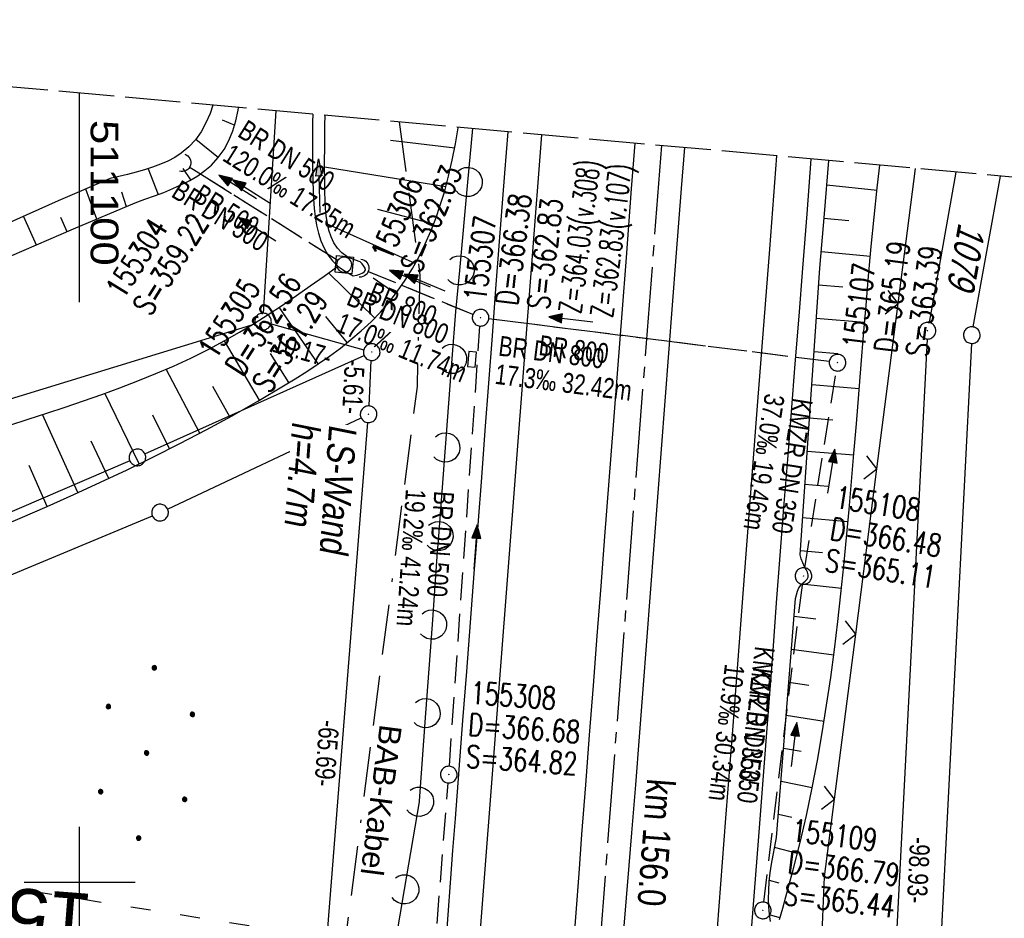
# Model space of a CAD drawing. Extents: x 510944 to 511312, y 468631 to 469578.
# Tile 29 of 30: x 511095 to 511183, y 469497 to 469578. Entities that reach past the tile are written whole.
import ezdxf
from ezdxf.enums import TextEntityAlignment as Align

# ---------------------------------------------------------------- set-up
doc = ezdxf.new("R2010")
doc.units = 0
doc.header["$LTSCALE"] = 10
doc.header["$MEASUREMENT"] = 0
for name, pattern in [('ACAD_ISO03W100', [30, 12, -18]), ('ACAD_ISO16W100', [73, 15, -6.5, 15, -6.5, 15, -7, 1, -7]), ('ACHSE', [5.5, 4, -0.5, 0.5, -0.5]), ('AUSGEZOGEN', [0]), ('LT00', [0]), ('LT12', [0.4, 0.3, -0.1]), ('LT14', [0.6, 0.5, -0.1]), ('LT17', [0.15, 0.1, -0.05]), ('STRICHLINIE2', [0.375, 0.25, -0.125])]:
    doc.linetypes.add(name, pattern=pattern)
doc.layers.get('0').update_dxf_attribs({"linetype": 'LT00'})
for name, color, linetype in [('--EK_FBR', 1, 'LT00'), ('--EK_Halt-Pfeil', 4, 'LT00'), ('--EK_Haltung', 7, 'STRICHLINIE2'), ('--EK_Haltung-Text', 140, 'LT00'), ('--EK_Schacht-Text', 5, 'LT00'), ('--EK_ST-93-1', 30, 'LT17'), ('--EL_DFK_AB_L', 21, 'LT00'), ('--EL_DFK_AB_P', 7, 'LT00'), ('--EL_Halt-Pfeil', 4, 'LT00'), ('--EL_Haltung', 182, 'STRICHLINIE2'), ('--EL_Haltung-Text', 182, 'LT00'), ('-AX-093', 35, 'ACHSE'), ('-ST-93-5', 250, 'LT00'), ('ABSTAND', 8, 'LT00'), ('BAB-KABEL', 220, 'ACAD_ISO16W100'), ('BAB-KABEL_TEXT', 221, 'Continuous'), ('DFK_AB_L', 21, 'LT00'), ('DFK_AB_P', 7, 'LT00'), ('DFK_FLUR_NR', 250, 'LT00'), ('DFK_GZPKT', 250, 'LT00'), ('DFK_KATASTER', 250, 'LT00'), ('DFK_NUTZUNG', 250, 'LT00'), ('DL', 182, 'LT12'), ('DL_PFEIL', 201, 'LT00'), ('DL_TEXT', 182, 'LT00'), ('LS-WAND_TEXT', 11, 'Continuous'), ('PFEIL', 140, 'AUSGEZOGEN'), ('V098_AFBR_BAB', 250, 'LT00'), ('V098_BOESCH', 250, 'LT00'), ('V098_BOSCHUNG', 250, 'LT00'), ('V098_GRABEN', 250, 'LT00'), ('V098_KA_MULD', 182, 'LT00'), ('V098_KA_PRUF', 182, 'LT00'), ('V098_LAERM', 11, 'LT00'), ('V098_LD_MARK', 250, 'LT00'), ('V098_RASTER', 250, 'LT00'), ('V098_SINKK', 182, 'LT00'), ('V098_UK_DURCH', 182, 'LT00'), ('V098_ZAUN', 40, 'LT00'), ('WASSERLTG', 130, 'ACAD_ISO03W100')]:
    doc.layers.add(name, color=color, linetype=linetype)
doc.layers.add('-BLATT_098-RAND', color=7, linetype='LT14', plot=False)
doc.styles.add('Arial Fett', font='txt', dxfattribs={"width": 0.8})
doc.styles.add('Beschrift', font='ARIAL.TTF')
doc.styles.add('Haltungsbeschriftung', font='ARIAL.TTF', dxfattribs={"width": 0.75})
doc.styles.add('schachtbeschriftung', font='romans.shx', dxfattribs={"width": 0.75, "height": 2})
doc.styles.get("Standard").update_dxf_attribs({"font": 'ARIAL.TTF'})

# ---------------------------------------------------------------- blocks, each defined once
blk = doc.blocks.new('SYMB7010')
at = {"color": 0, "linetype": 'ByBlock'}
for points in [[(-0.031408, 0.499213), (-0.093728, 0.49134), (-0.15457, 0.475719), (-0.212975, 0.452595), (-0.268021, 0.422333), (-0.31884, 0.385411), (-0.36463, 0.342411), (-0.40467, 0.29401), (-0.438329, 0.240973), (-0.465074, 0.184136), (-0.484486, 0.124395), (-0.496256, 0.062692), (-0.5002, 0)], [(-0.5002, 0), (-0.496256, -0.062692), (-0.484486, -0.124395), (-0.465075, -0.184136), (-0.438329, -0.240973), (-0.404671, -0.29401), (-0.36463, -0.342411), (-0.31884, -0.385411), (-0.268021, -0.422333), (-0.212975, -0.452595), (-0.154571, -0.475719), (-0.093728, -0.49134), (-0.031408, -0.499213), (0.031408, -0.499213)], [(0.5002, 0), (0.496256, 0.062692), (0.484485, 0.124395), (0.465074, 0.184136), (0.438329, 0.240973), (0.40467, 0.29401), (0.36463, 0.342411), (0.31884, 0.385411), (0.268021, 0.422333), (0.212975, 0.452595), (0.15457, 0.475719), (0.093728, 0.49134), (0.031408, 0.499213), (-0.031408, 0.499213)], [(0.031408, -0.499213), (0.093728, -0.491341), (0.15457, -0.475719), (0.212975, -0.452595), (0.268021, -0.422333), (0.31884, -0.385411), (0.36463, -0.342411), (0.404671, -0.294011), (0.438329, -0.240974), (0.465075, -0.184136), (0.484486, -0.124395), (0.496256, -0.062692), (0.500201, 0)]]:
    blk.add_lwpolyline(points, dxfattribs=at)
blk = doc.blocks.new('SYMB0003')
at = {"color": 0, "linetype": 'ByBlock'}
for p, q in [((-0.015712, 0), (0.010166, 0.012015)), ((0, -0.021257), (-0.015712, 0)), ((0.010166, 0.012015), (0, -0.021257))]:
    blk.add_line(p, q, dxfattribs=at)
for points in [[(-0.031395, 0.499013), (-0.093691, 0.491144), (-0.154509, 0.475528), (-0.21289, 0.452414), (-0.267913, 0.422164), (-0.318712, 0.385257), (-0.364484, 0.342274), (-0.404509, 0.293893), (-0.438154, 0.240877), (-0.464888, 0.184062), (-0.484292, 0.124345), (-0.496058, 0.062667), (-0.5, 0)], [(-0.5, 0), (-0.496058, -0.062667), (-0.484292, -0.124345), (-0.464888, -0.184062), (-0.438154, -0.240877), (-0.404509, -0.293893), (-0.364485, -0.342274), (-0.318712, -0.385257), (-0.267914, -0.422164), (-0.21289, -0.452414), (-0.154509, -0.475529), (-0.093691, -0.491144), (-0.031395, -0.499014), (0.031395, -0.499014)], [(0.5, 0), (0.496057, 0.062667), (0.484292, 0.124345), (0.464888, 0.184062), (0.438153, 0.240877), (0.404509, 0.293893), (0.364484, 0.342274), (0.318712, 0.385257), (0.267913, 0.422164), (0.21289, 0.452414), (0.154509, 0.475528), (0.093691, 0.491144), (0.031395, 0.499013), (-0.031395, 0.499013)], [(0.031395, -0.499014), (0.093691, -0.491144), (0.154509, -0.475529), (0.21289, -0.452414), (0.267914, -0.422164), (0.318712, -0.385257), (0.364485, -0.342274), (0.404509, -0.293893), (0.438154, -0.240877), (0.464889, -0.184062), (0.484292, -0.124345), (0.496058, -0.062667), (0.5, 0)]]:
    blk.add_lwpolyline(points, dxfattribs=at)
blk = doc.blocks.new('Pfreil3')
at = {"layer": 'PFEIL'}
blk.add_hatch(color=256, dxfattribs=at).paths.add_polyline_path([(-1.549, 0.273), (-1.549, -0.273), (0, 0)])
for p, q in [((-1.549, 0), (-4.831, 0)), ((-1.549, -0.273), (-1.549, 0.273)), ((-1.549, 0.273), (0, 0)), ((0, 0), (-1.549, -0.273))]:
    blk.add_line(p, q, dxfattribs=at)
blk = doc.blocks.new('SYMB7122')
at = {"color": 0, "linetype": 'ByBlock'}
for points in [[(-0.109975, -0.002365), (-0.106745, 0.026562), (-0.096041, 0.053629), (-0.078613, 0.076941), (-0.055681, 0.094866), (-0.028851, 0.106149), (0, 0.11)], [(0, 0.11), (0.028851, 0.106149), (0.055681, 0.094866), (0.078613, 0.076941), (0.096041, 0.053629), (0.106745, 0.026562), (0.109975, -0.002365)], [(-0.075234, -0.080249), (-0.093647, -0.057708), (-0.105504, -0.031126), (-0.109975, -0.002365)], [(0.109975, -0.002365), (0.105504, -0.031126), (0.093647, -0.057708), (0.075234, -0.080249)]]:
    blk.add_lwpolyline(points, dxfattribs=at)
blk = doc.blocks.new('SYMB0024')
at = {"color": 0, "linetype": 'ByBlock'}
for p, q in [((-0.5, 0.5), (0, 0)), ((0, 0), (0.5, 0.5))]:
    blk.add_line(p, q, dxfattribs=at)
blk = doc.blocks.new('SYMB1210')
at = {"color": 0, "linetype": 'ByBlock'}
blk.add_line((0.018815, -0.179014), (0.055623, -0.17119), dxfattribs=at)
for points in [[(-0.2, -0.2), (-0.2, 0.2), (0.2, 0.2), (0.2, -0.2), (-0.2, -0.2)], [(0.018815, 0.179014), (-0.018815, 0.179014), (-0.055623, 0.17119), (-0.09, 0.155885), (-0.120444, 0.133766), (-0.145623, 0.105801), (-0.164438, 0.073213), (-0.176067, 0.037424), (-0.18, 0)], [(-0.18, 0), (-0.176067, -0.037424), (-0.164438, -0.073213), (-0.145623, -0.105801), (-0.120444, -0.133766), (-0.09, -0.155885), (-0.055623, -0.17119), (-0.018815, -0.179014), (0.018815, -0.179014)], [(0.18, 0), (0.176067, 0.037424), (0.164438, 0.073213), (0.145623, 0.105801), (0.120444, 0.133766), (0.09, 0.155885), (0.055623, 0.17119), (0.018815, 0.179014)], [(0.055623, -0.17119), (0.09, -0.155885), (0.120444, -0.133766), (0.145623, -0.105801), (0.164438, -0.073213), (0.176067, -0.037424), (0.18, 0)]]:
    blk.add_lwpolyline(points, dxfattribs=at)
blk = doc.blocks.new('SYMB0652')
at = {"color": 0, "linetype": 'ByBlock'}
blk.add_lwpolyline([(-0.15, -0.075), (0.15, -0.075), (0.15, 0.075), (-0.15, 0.075), (-0.15, -0.075)], dxfattribs=at)
blk = doc.blocks.new('SYMB1107')
at = {"color": 0, "linetype": 'ByBlock'}
for points in [[(-0.2, 0), (-0.196157, 0.039018), (-0.184776, 0.076537), (-0.166294, 0.111114), (-0.141421, 0.141421), (-0.111114, 0.166294), (-0.076537, 0.184776), (-0.039018, 0.196157), (0, 0.2)], [(0, 0.2), (0.039018, 0.196157), (0.076537, 0.184776), (0.111114, 0.166294), (0.141421, 0.141421), (0.166294, 0.111114), (0.184776, 0.076537), (0.196157, 0.039018), (0.2, 0)]]:
    blk.add_lwpolyline(points, dxfattribs=at)
blk = doc.blocks.new('SYMB0070')
at = {"color": 0, "linetype": 'ByBlock'}
for p, q in [((-0.5, 0), (0.2, 0)), ((0.5, 0), (0.2, 0.1)), ((0.2, 0.1), (0.2, 0)), ((0.468, 0), (0.21, 0.086)), ((0.21, 0.086), (0.21, -0.086)), ((0.21, -0.086), (0.468, 0)), ((0.22, -0.072), (0.437, 0)), ((0.23, -0.058), (0.405, 0)), ((0.24, -0.045), (0.374, 0)), ((0.342, 0), (0.25, 0.031)), ((0.25, 0.031), (0.25, -0.031)), ((0.25, -0.031), (0.342, 0)), ((0.26, -0.017), (0.31, 0)), ((0.27, -0.003), (0.279, 0))]:
    blk.add_line(p, q, dxfattribs=at)
for points in [[(0.2, 0), (0.2, -0.1), (0.5, 0)], [(0.437, 0), (0.22, 0.072), (0.22, -0.072)], [(0.405, 0), (0.23, 0.058), (0.23, -0.058)], [(0.374, 0), (0.24, 0.045), (0.24, -0.045)], [(0.31, 0), (0.26, 0.017), (0.26, -0.017)], [(0.279, 0), (0.27, 0.003), (0.27, -0.003)]]:
    blk.add_lwpolyline(points, dxfattribs=at)
blk = doc.blocks.new('Ackerland7')
at = {"layer": 'DFK_NUTZUNG', "color": 0, "linetype": 'ByBlock'}
for p, q in [((-4, 3.928), (-4, 3.67)), ((-3.95, 3.628), (-3.95, 3.97)), ((-3.9, 3.99), (-3.9, 3.607)), ((-3.85, 3.601), (-3.85, 3.997)), ((-3.8, 3.99), (-3.8, 3.607)), ((-3.75, 3.628), (-3.75, 3.97)), ((-3.7, 3.928), (-3.7, 3.67)), ((-3.65, 3.798), (-3.65, 3.8)), ((3.7, 3.929), (3.7, 3.671)), ((3.75, 3.629), (3.75, 3.971)), ((3.8, 3.992), (3.8, 3.608)), ((3.85, 3.602), (3.85, 3.998)), ((3.9, 3.992), (3.9, 3.608)), ((3.95, 3.629), (3.95, 3.971)), ((4, 3.929), (4, 3.671)), ((4.05, 3.799), (4.05, 3.801)), ((-7.85, 0.129), (-7.85, -0.129)), ((-7.8, -0.171), (-7.8, 0.171)), ((-7.75, 0.192), (-7.75, -0.192)), ((-7.7, -0.198), (-7.7, 0.198)), ((-7.65, 0.192), (-7.65, -0.192)), ((-7.6, -0.171), (-7.6, 0.171)), ((-7.55, 0.129), (-7.55, -0.129)), ((-7.5, -0.001), (-7.5, 0.001)), ((-0.15, 0.129), (-0.15, -0.129)), ((-0.1, -0.171), (-0.1, 0.171)), ((-0.05, 0.192), (-0.05, -0.192)), ((0, -0.198), (0, 0.198)), ((0.05, 0.192), (0.05, -0.192)), ((0.1, -0.171), (0.1, 0.171)), ((0.15, 0.129), (0.15, -0.129)), ((0.2, -0.001), (0.2, 0.001)), ((7.55, 0.129), (7.55, -0.129)), ((7.6, -0.171), (7.6, 0.171)), ((7.65, 0.192), (7.65, -0.192)), ((7.7, -0.198), (7.7, 0.198)), ((7.75, 0.192), (7.75, -0.192)), ((7.8, -0.171), (7.8, 0.171)), ((7.85, 0.129), (7.85, -0.129)), ((7.9, -0.001), (7.9, 0.001)), ((-4, -3.671), (-4, -3.929)), ((-3.95, -3.971), (-3.95, -3.629)), ((-3.9, -3.608), (-3.9, -3.992)), ((-3.85, -3.998), (-3.85, -3.602)), ((-3.8, -3.608), (-3.8, -3.992)), ((-3.75, -3.971), (-3.75, -3.629)), ((-3.7, -3.671), (-3.7, -3.929)), ((-3.65, -3.801), (-3.65, -3.799)), ((3.7, -3.671), (3.7, -3.929)), ((3.75, -3.971), (3.75, -3.629)), ((3.8, -3.608), (3.8, -3.992)), ((3.85, -3.998), (3.85, -3.602)), ((3.9, -3.608), (3.9, -3.992)), ((3.95, -3.971), (3.95, -3.629)), ((4, -3.671), (4, -3.929)), ((4.05, -3.801), (4.05, -3.799))]:
    blk.add_line(p, q, dxfattribs=at)
for points in [[(-3.65, 3.799), (-3.67, 3.886), (-3.725, 3.955), (-3.805, 3.994), (-3.894, 3.994), (-3.975, 3.955), (-4.03, 3.886), (-4.05, 3.799), (-4.03, 3.712), (-3.975, 3.642), (-3.894, 3.604), (-3.805, 3.604), (-3.725, 3.642), (-3.67, 3.712), (-3.65, 3.799)], [(4.05, 3.8), (4.03, 3.887), (3.975, 3.956), (3.894, 3.995), (3.805, 3.995), (3.725, 3.956), (3.67, 3.887), (3.65, 3.8), (3.67, 3.713), (3.725, 3.644), (3.805, 3.605), (3.894, 3.605), (3.975, 3.644), (4.03, 3.713), (4.05, 3.8)], [(-7.5, 0), (-7.52, 0.087), (-7.575, 0.156), (-7.655, 0.195), (-7.744, 0.195), (-7.825, 0.156), (-7.88, 0.087), (-7.9, 0)], [(0.2, 0), (0.18, 0.087), (0.125, 0.156), (0.045, 0.195), (-0.044, 0.195), (-0.125, 0.156), (-0.18, 0.087), (-0.2, 0)], [(-0.2, 0), (-0.18, -0.087), (-0.125, -0.156), (-0.044, -0.195), (0.045, -0.195), (0.125, -0.156), (0.18, -0.087), (0.2, 0)], [(7.9, 0), (7.88, 0.087), (7.825, 0.156), (7.744, 0.195), (7.655, 0.195), (7.575, 0.156), (7.52, 0.087), (7.5, 0)], [(7.5, 0), (7.52, -0.087), (7.575, -0.156), (7.655, -0.195), (7.744, -0.195), (7.825, -0.156), (7.88, -0.087), (7.9, 0)], [(-7.9, 0), (-7.88, -0.087), (-7.825, -0.156), (-7.744, -0.195), (-7.655, -0.195), (-7.575, -0.156), (-7.52, -0.087), (-7.5, 0)], [(-3.65, -3.8), (-3.67, -3.713), (-3.725, -3.644), (-3.805, -3.605), (-3.894, -3.605), (-3.975, -3.644), (-4.03, -3.713), (-4.05, -3.8), (-4.03, -3.887), (-3.975, -3.956), (-3.894, -3.995), (-3.805, -3.995), (-3.725, -3.956), (-3.67, -3.887), (-3.65, -3.8)], [(4.05, -3.8), (4.03, -3.713), (3.975, -3.644), (3.894, -3.605), (3.805, -3.605), (3.725, -3.644), (3.67, -3.713), (3.65, -3.8), (3.67, -3.887), (3.725, -3.956), (3.805, -3.995), (3.894, -3.995), (3.975, -3.956), (4.03, -3.887), (4.05, -3.8)]]:
    blk.add_lwpolyline(points, dxfattribs=at)

msp = doc.modelspace()

# ---------------------------------------------------------------- linework, layer by layer
at = {"layer": '--EK_FBR'}
for points in [[(511138.576, 469567.604), (511138.287, 469563.877), (511137.812, 469557.701), (511137.489, 469553.452), (511137.167, 469549.203), (511136.847, 469544.954), (511136.525, 469540.705), (511136.203, 469536.457), (511135.877, 469532.208), (511135.535, 469527.797), (511135.191, 469523.386), (511134.847, 469518.975), (511134.503, 469514.564), (511134.162, 469510.153), (511133.826, 469505.741), (511133.608, 469502.849), (511133.392, 469499.957), (511133.175, 469497.065), (511132.956, 469494.173)], [(511144.467, 469493.71), (511144.734, 469497.244), (511145, 469500.778), (511145.267, 469504.312), (511145.608, 469508.782), (511145.951, 469513.252), (511146.297, 469517.721), (511146.645, 469522.191), (511146.992, 469526.66), (511147.338, 469531.13), (511147.725, 469536.156), (511148.11, 469541.181), (511148.494, 469546.207), (511148.878, 469551.233), (511149.263, 469556.259), (511149.74, 469562.467), (511150.056, 469566.571)], [(511149.047, 469495.678), (511149.284, 469498.6), (511149.523, 469501.521), (511149.761, 469504.442), (511150.107, 469508.763), (511150.447, 469513.085), (511150.781, 469517.407), (511151.111, 469521.729), (511151.439, 469526.051), (511151.767, 469530.374), (511152.425, 469539.02), (511153.086, 469547.666), (511153.753, 469556.312), (511154.232, 469562.48), (511154.519, 469566.17)], [(511160.462, 469494.541), (511160.823, 469499.141), (511161.18, 469503.742), (511161.508, 469508.025), (511161.832, 469512.309), (511162.155, 469516.593), (511162.478, 469520.876), (511162.802, 469525.16), (511163.13, 469529.443), (511163.464, 469533.754), (511163.803, 469538.064), (511164.143, 469542.374), (511164.485, 469546.684), (511164.826, 469550.994), (511165.165, 469555.304), (511165.548, 469560.216), (511165.928, 469565.127), (511165.93, 469565.143)]]:
    msp.add_lwpolyline(points, dxfattribs=at)
at = {"layer": '--EK_Haltung'}
for p, q in [((511123.206, 469556.027), (511109.871, 469564.414)), ((511135.435, 469551.13), (511125.968, 469555.026)), ((511167.549, 469546.893), (511136.873, 469550.751)), ((511133.317, 469510.448), (511136.077, 469550.097)), ((511165.341, 469528.327), (511168.175, 469546.058)), ((511161.648, 469498.211), (511165.132, 469526.841)), ((511130.157, 469470.113), (511133.206, 469508.952))]:
    msp.add_line(p, q, dxfattribs=at)
at = {"layer": '--EL_DFK_AB_L'}
for p, q in [((511116.577, 469551.259), (511117.711, 469569.481)), ((511178.963, 469563.971), (511176.533, 469550.418)), ((511117.252, 469550.306), (511125.598, 469547.954)), ((511176.362, 469548.931), (511171.379, 469451.629)), ((511126.078, 469542.899), (511126.283, 469547.001))]:
    msp.add_line(p, q, dxfattribs=at)
at = {"layer": '--EL_Haltung'}
for p, q in [((511123.206, 469556.027), (511109.871, 469564.414)), ((511135.435, 469551.13), (511125.968, 469555.026)), ((511167.549, 469546.893), (511136.873, 469550.751)), ((511133.317, 469510.448), (511136.077, 469550.097)), ((511165.341, 469528.327), (511168.175, 469546.058)), ((511161.648, 469498.211), (511165.132, 469526.841)), ((511130.157, 469470.113), (511133.206, 469508.952))]:
    msp.add_line(p, q, dxfattribs=at)
at = {"layer": '-AX-093', "ltscale": 0.2}
msp.add_lwpolyline([(511152.427, 469566.358), (511081.204, 468644.03)], dxfattribs=at)
at = {"layer": '-BLATT_098-RAND'}
msp.add_lwpolyline([(511026.411, 469577.693), (510943.542, 468656.412), (511229.388, 468630.701), (511312.257, 469551.981), (511026.411, 469577.693)], dxfattribs=at)
at = {"layer": 'BAB-KABEL', "ltscale": 0.03, "flags": 128}
msp.add_lwpolyline([(511128.805, 469568.483), (511130.663, 469554.69), (511130.405, 469544.669), (511121.691, 469477.401), (511110.851, 469395.154), (511107.133, 469378.454), (511101.429, 469355.767), (511093.59, 469323.387), (511088.17, 469303.114), (511089.883, 469286.843), (511089.456, 469281.573), (511089.456, 469270.748), (511088.745, 469258.576), (511085.467, 469220.784), (511085.181, 469212.492), (511083.798, 469145.67), (511082.552, 469091.518), (511081.17, 469074.95), (511078.823, 469044.739), (511075.787, 469013.68), (511074.407, 469001.655), (511074.957, 468973.654), (511074.819, 468945.92), (511077.846, 468903.811), (511078.123, 468901.47), (511076.465, 468873.201), (511075.358, 468849.739), (511073.566, 468830.276), (511071.911, 468812.064), (511069.566, 468791.374), (511064.589, 468748.444), (511063.486, 468733.845), (511060.186, 468701.525), (511057.082, 468664.658), (511056.426, 468650.815), (511056.148, 468646.284)], dxfattribs=at)
at = {"layer": 'DFK_AB_L'}
for p, q in [((511116.577, 469551.259), (511117.711, 469569.481)), ((511178.963, 469563.971), (511176.533, 469550.418)), ((511117.252, 469550.306), (511125.598, 469547.954)), ((511176.362, 469548.931), (511171.379, 469451.629)), ((511126.078, 469542.899), (511126.283, 469547.001)), ((511120.919, 469477.408), (511125.981, 469541.402))]:
    msp.add_line(p, q, dxfattribs=at)
at = {"layer": 'DFK_KATASTER'}
for p, q in [((511180.522, 469550.018), (511182.961, 469563.611)), ((511027.067, 469523.169), (511115.813, 469550.291)), ((511180.352, 469548.531), (511175.488, 469453.819)), ((511105.894, 469538.577), (511125.636, 469547.443)), ((511107.929, 469533.62), (511125.362, 469541.83)), ((511104.521, 469537.973), (511048.089, 469513.627)), ((511054.022, 469511.049), (511106.558, 469533.011))]:
    msp.add_line(p, q, dxfattribs=at)
at = {"layer": 'DL'}
for p, q in [((511123.206, 469556.027), (511109.871, 469564.414)), ((511135.435, 469551.13), (511125.968, 469555.026)), ((511167.549, 469546.893), (511136.873, 469550.751))]:
    msp.add_line(p, q, dxfattribs=at)
at = {"layer": 'V098_AFBR_BAB'}
for points in [[(511138.576, 469567.604), (511138.287, 469563.877), (511137.812, 469557.701), (511137.489, 469553.452), (511137.167, 469549.203), (511136.847, 469544.954), (511136.525, 469540.705), (511136.203, 469536.457), (511135.877, 469532.208), (511135.535, 469527.797), (511135.191, 469523.386), (511134.847, 469518.975), (511134.503, 469514.564), (511134.162, 469510.153), (511133.826, 469505.741), (511133.608, 469502.849), (511133.392, 469499.957), (511133.175, 469497.065), (511132.956, 469494.173)], [(511144.467, 469493.71), (511144.734, 469497.244), (511145, 469500.778), (511145.267, 469504.312), (511145.608, 469508.782), (511145.951, 469513.252), (511146.297, 469517.721), (511146.645, 469522.191), (511146.992, 469526.66), (511147.338, 469531.13), (511147.725, 469536.156), (511148.11, 469541.181), (511148.494, 469546.207), (511148.878, 469551.233), (511149.263, 469556.259), (511149.74, 469562.467), (511150.056, 469566.571)], [(511149.047, 469495.678), (511149.284, 469498.6), (511149.523, 469501.521), (511149.761, 469504.442), (511150.107, 469508.763), (511150.447, 469513.085), (511150.781, 469517.407), (511151.111, 469521.729), (511151.439, 469526.051), (511151.767, 469530.374), (511152.425, 469539.02), (511153.086, 469547.666), (511153.753, 469556.312), (511154.232, 469562.48), (511154.519, 469566.17)], [(511160.462, 469494.541), (511160.823, 469499.141), (511161.18, 469503.742), (511161.508, 469508.025), (511161.832, 469512.309), (511162.155, 469516.593), (511162.478, 469520.876), (511162.802, 469525.16), (511163.13, 469529.443), (511163.464, 469533.754), (511163.803, 469538.064), (511164.143, 469542.374), (511164.485, 469546.684), (511164.826, 469550.994), (511165.165, 469555.304), (511165.548, 469560.216), (511165.928, 469565.127), (511165.93, 469565.143)]]:
    msp.add_lwpolyline(points, dxfattribs=at)
at = {"layer": 'V098_BOESCH'}
for points in [[(511112, 469569.994), (511111.754, 469569.244), (511111.389, 469568.391), (511110.952, 469567.601), (511110.437, 469566.878), (511109.838, 469566.229), (511109.147, 469565.66), (511108.571, 469565.289), (511107.948, 469564.96), (511107.282, 469564.668), (511106.58, 469564.407), (511105.849, 469564.173), (511105.094, 469563.96), (511104.32, 469563.763), (511103.535, 469563.576), (511102.744, 469563.394), (511098.077, 469561.38), (511093.441, 469559.296)], [(511093.883, 469556.451), (511099.437, 469558.865), (511105.02, 469561.211), (511105.885, 469561.514), (511106.742, 469561.823), (511107.584, 469562.143), (511108.402, 469562.48), (511109.19, 469562.837), (511109.938, 469563.222), (511110.64, 469563.64), (511111.287, 469564.095), (511111.873, 469564.593), (511112.495, 469565.266), (511113.02, 469566.006), (511113.456, 469566.808), (511113.809, 469567.668), (511114.087, 469568.582), (511114.297, 469569.542), (511114.333, 469569.784)], [(511092.211, 469531.771), (511094.643, 469532.804), (511097.068, 469533.857), (511099.485, 469534.932), (511101.892, 469536.032), (511104.288, 469537.162), (511106.673, 469538.323), (511109.044, 469539.518), (511111.401, 469540.752), (511113.742, 469542.027), (511116.066, 469543.346), (511118.371, 469544.713), (511119.424, 469545.358), (511120.467, 469546.018), (511121.497, 469546.696), (511122.507, 469547.396), (511123.494, 469548.121), (511124.452, 469548.875), (511125.377, 469549.663), (511126.263, 469550.487), (511127.105, 469551.351), (511127.899, 469552.26), (511128.649, 469553.227), (511129.347, 469554.239), (511129.993, 469555.29), (511130.588, 469556.376), (511131.135, 469557.493), (511131.635, 469558.634), (511132.088, 469559.796), (511132.498, 469560.974), (511132.865, 469562.163), (511133.251, 469563.601), (511133.584, 469565.048), (511133.869, 469566.502), (511134.11, 469567.962), (511134.116, 469568.005)], [(511162.239, 469496.458), (511162.164, 469497.129), (511162.108, 469497.799), (511162.078, 469498.469), (511162.087, 469499.264), (511162.138, 469500.058), (511162.227, 469500.851), (511162.344, 469501.644), (511162.482, 469502.436), (511162.636, 469503.228), (511162.796, 469504.02), (511164.51, 469525.554), (511164.58, 469525.887), (511164.672, 469526.211), (511164.808, 469526.515), (511165.01, 469526.79), (511165.196, 469526.963), (511165.389, 469527.129), (511165.552, 469527.297), (511165.649, 469527.478), (511165.652, 469527.691), (511165.577, 469527.922), (511165.456, 469528.164), (511165.326, 469528.407), (511165.156, 469528.78), (511165.027, 469529.143), (511164.917, 469529.499), (511166.687, 469555.299), (511167.104, 469560.202), (511167.514, 469565.001)], [(511163.053, 469496.649), (511163.351, 469497.666), (511163.645, 469498.685), (511164.308, 469501.12), (511164.919, 469503.567), (511165.482, 469506.025), (511165.999, 469508.493), (511166.474, 469510.971), (511166.909, 469513.457), (511167.308, 469515.952), (511167.673, 469518.453), (511168.009, 469520.961), (511168.317, 469523.475), (511168.602, 469525.993), (511168.866, 469528.516), (511169.112, 469531.042), (511169.343, 469533.57), (511169.562, 469536.1), (511169.774, 469538.631), (511169.99, 469541.296), (511170.203, 469543.96), (511170.417, 469546.623), (511170.634, 469549.285), (511170.857, 469551.946), (511171.09, 469554.603), (511171.335, 469557.258), (511171.596, 469559.909), (511171.876, 469562.556), (511172.108, 469564.588)], [(511093.712, 469541.16), (511095.375, 469541.703), (511097.038, 469542.248), (511098.697, 469542.8), (511100.351, 469543.362), (511101.996, 469543.94), (511103.631, 469544.538), (511105.254, 469545.16), (511106.862, 469545.811), (511108.452, 469546.495), (511110.024, 469547.217), (511111.574, 469547.981), (511113.1, 469548.792), (511114.417, 469549.544), (511115.716, 469550.329), (511117, 469551.145), (511118.272, 469551.985), (511119.534, 469552.844), (511120.788, 469553.719), (511122.037, 469554.603), (511123.283, 469555.492)]]:
    msp.add_lwpolyline(points, dxfattribs=at)
at = {"layer": 'V098_BOSCHUNG'}
for p, q in [((511112.851, 469568.682), (511113.981, 469568.203)), ((511110.484, 469566.939), (511112.508, 469565.284)), ((511128.024, 469566.851), (511133.803, 469566.145)), ((511106.178, 469564.275), (511107.067, 469561.945)), ((511109.311, 469564.288), (511109.998, 469563.255)), ((511122.073, 469564.433), (511133.007, 469562.669)), ((511100.523, 469562.445), (511101.52, 469559.749)), ((511103.765, 469562.199), (511104.203, 469560.871)), ((511171.849, 469562.308), (511167.326, 469562.801)), ((511131.894, 469559.283), (511126.877, 469560.59)), ((511094.939, 469559.977), (511096.102, 469557.424)), ((511098.266, 469559.909), (511098.843, 469558.609)), ((511169.304, 469559.568), (511167.069, 469559.792)), ((511130.242, 469555.735), (511122.345, 469559.263)), ((511171.252, 469556.377), (511166.813, 469556.783)), ((511126.597, 469550.82), (511122.438, 469554.889)), ((511128.488, 469553.014), (511126.45, 469554.413)), ((511168.783, 469553.59), (511166.583, 469553.782)), ((511121.495, 469546.694), (511117.985, 469551.793)), ((511124.12, 469548.607), (511122.185, 469550.974)), ((511170.728, 469550.419), (511166.377, 469550.779)), ((511116.196, 469543.422), (511113.072, 469548.777)), ((511168.327, 469547.608), (511166.172, 469547.786)), ((511118.848, 469545.003), (511117.216, 469547.626)), ((511110.831, 469540.45), (511107.789, 469546.205)), ((511113.528, 469541.91), (511111.996, 469544.669)), ((511170.241, 469544.439), (511165.966, 469544.793)), ((511105.378, 469537.688), (511102.282, 469544.043)), ((511099.85, 469535.097), (511096.666, 469542.126)), ((511108.116, 469539.046), (511106.585, 469542.064)), ((511167.881, 469541.624), (511165.761, 469541.8)), ((511102.628, 469536.375), (511101.051, 469539.719)), ((511169.759, 469538.458), (511165.556, 469538.806)), ((511097.066, 469533.856), (511095.454, 469537.529)), ((511167.429, 469535.641), (511165.351, 469535.822)), ((511169.243, 469532.462), (511165.146, 469532.838)), ((511166.951, 469529.66), (511164.942, 469529.863)), ((511168.652, 469526.457), (511165.073, 469526.853)), ((511166.348, 469523.694), (511164.381, 469523.93)), ((511167.944, 469520.462), (511164.144, 469520.955)), ((511165.72, 469517.726), (511163.908, 469517.987)), ((511167.074, 469514.467), (511163.672, 469515.026)), ((511165.001, 469511.767), (511163.436, 469512.056)), ((511166.002, 469508.509), (511163.198, 469509.073)), ((511164.168, 469505.818), (511162.961, 469506.089)), ((511164.685, 469502.605), (511162.614, 469503.119)), ((511163.036, 469499.924), (511162.149, 469500.166)), ((511163.094, 469496.789), (511162.171, 469497.06))]:
    msp.add_line(p, q, dxfattribs=at)
at = {"layer": 'V098_GRABEN'}
for points in [[(511121.007, 469569.184), (511120.99, 469568.486), (511120.972, 469566.73), (511120.98, 469564.939), (511121.016, 469563.11), (511121.043, 469562.312), (511121.082, 469561.513), (511121.143, 469560.721), (511121.232, 469559.943), (511121.357, 469559.186), (511121.525, 469558.457), (511121.745, 469557.764), (511122.023, 469557.114), (511122.367, 469556.514), (511122.785, 469555.971), (511123.283, 469555.492), (511123.599, 469555.254), (511123.936, 469555.033), (511124.287, 469554.823), (511124.644, 469554.619)], [(511125.274, 469555.892), (511124.86, 469556.033), (511124.46, 469556.188), (511124.088, 469556.369), (511123.618, 469556.702), (511123.229, 469557.112), (511122.914, 469557.591), (511122.663, 469558.131), (511122.471, 469558.723), (511122.328, 469559.357), (511122.227, 469560.027), (511122.16, 469560.722), (511122.12, 469561.434), (511122.098, 469562.154), (511122.088, 469562.875), (511122.077, 469564.692), (511122.085, 469566.455), (511122.111, 469568.169), (511122.133, 469569.083)], [(511124.644, 469554.619), (511124.967, 469554.697), (511125.265, 469554.783), (511125.513, 469554.882), (511125.686, 469555.002), (511125.759, 469555.151), (511125.726, 469555.312), (511125.617, 469555.493), (511125.458, 469555.689), (511125.274, 469555.892)]]:
    msp.add_lwpolyline(points, dxfattribs=at)
at = {"layer": 'V098_LAERM'}
for p, q in [((511135.415, 469567.888), (511134.966, 469563.074)), ((511134.966, 469563.074), (511134.223, 469555.109)), ((511133.553, 469547.137), (511132.947, 469539.16)), ((511132.947, 469539.16), (511132.34, 469531.183)), ((511131.753, 469523.205), (511131.172, 469515.226)), ((511130.583, 469507.248), (511129.254, 469499.359)), ((511129.254, 469499.359), (511127.925, 469491.471))]:
    msp.add_line(p, q, dxfattribs=at)
for points in [[(511134.223, 469555.109), (511133.879, 469551.412), (511133.553, 469547.137)], [(511132.34, 469531.183), (511132.199, 469529.34), (511131.753, 469523.205)], [(511131.172, 469515.226), (511130.598, 469507.338), (511130.583, 469507.248)]]:
    msp.add_lwpolyline(points, dxfattribs=at)
at = {"layer": 'V098_LD_MARK'}
for points in [[(511130.394, 469420.906), (511131.321, 469432.988), (511132.246, 469445.07), (511133.171, 469457.152), (511134.096, 469469.234), (511135.022, 469481.316), (511136.456, 469499.994), (511137.892, 469518.673), (511139.331, 469537.351), (511140.772, 469556.028), (511141.644, 469567.328)], [(511162.798, 469565.425), (511162.148, 469557.03), (511161.089, 469543.301), (511160.033, 469529.571), (511159.424, 469521.639), (511158.816, 469513.706), (511158.208, 469505.774), (511157.598, 469497.841), (511156.987, 469489.909), (511156.184, 469479.544), (511155.378, 469469.179), (511154.569, 469458.815), (511153.757, 469448.451), (511152.945, 469438.087), (511152.131, 469427.722), (511151.319, 469417.358)]]:
    msp.add_lwpolyline(points, dxfattribs=at)
at = {"layer": 'V098_RASTER'}
for p, q in [((511100.001, 469552.259), (511100.001, 469571.074)), ((511100.001, 469495), (511100.001, 469505)), ((511095.003, 469499.999), (511105.003, 469499.999))]:
    msp.add_line(p, q, dxfattribs=at)
at = {"layer": 'V098_ZAUN'}
for p, q in [((511173.752, 469552.117), (511175.316, 469564.299)), ((511171.842, 469537.239), (511173.752, 469552.117)), ((511169.932, 469522.361), (511171.842, 469537.239)), ((511168.022, 469507.483), (511169.932, 469522.361))]:
    msp.add_line(p, q, dxfattribs=at)
msp.add_lwpolyline([(511166.782, 469492.548), (511167.126, 469500.496), (511168.022, 469507.483)], dxfattribs=at)
at = {"layer": 'WASSERLTG', "ltscale": 0.015, "flags": 128}
msp.add_lwpolyline([(511019.956, 469505.935), (511031.323, 469506.407), (511043.014, 469507.585), (511116.141, 469495.956), (511122.616, 469495.195), (511173.344, 469491.769), (511178.938, 469491.46), (511200.015, 469465.337), (511228.598, 469431.081)], dxfattribs=at)

# ---------------------------------------------------------------- block references
at = {"layer": '--EK_Halt-Pfeil', "yscale": 4, "zscale": 4}
for p, xscale, rotation in [((511115.998, 469558.812), 4.000000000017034, 147.8326399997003), ((511131.083, 469554.003), 3.999999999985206, 157.6323999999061), ((511144.251, 469550.693), 3.999999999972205, 172.8295700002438), ((511167.745, 469537.035), 4.000000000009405, 80.92115999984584), ((511135.695, 469530.203), 3.999999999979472, 86.01745999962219), ((511164.383, 469512.405), 4.000000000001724, 83.06058999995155)]:
    msp.add_blockref('SYMB0070', p, dxfattribs=dict(at, xscale=xscale, rotation=rotation))
at = {"layer": '--EL_DFK_AB_P', "xscale": 1.500000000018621, "yscale": 1.5, "zscale": 1.5, "rotation": 264.7377099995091}
for p in [(511116.53, 469550.51), (511176.4, 469549.68), (511126.32, 469547.75)]:
    msp.add_blockref('SYMB0003', p, dxfattribs=at)
at = {"layer": '--EL_Halt-Pfeil', "yscale": 4, "zscale": 4}
for p, xscale, rotation in [((511115.48, 469562.2), 4.000000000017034, 147.8326399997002), ((511131.083, 469554.003), 3.999999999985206, 157.6323999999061), ((511144.251, 469550.693), 3.999999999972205, 172.8295700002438), ((511167.745, 469537.035), 4.000000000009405, 80.92115999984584), ((511135.695, 469530.203), 3.999999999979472, 86.01745999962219), ((511164.383, 469512.405), 4.000000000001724, 83.06058999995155)]:
    msp.add_blockref('SYMB0070', p, dxfattribs=dict(at, xscale=xscale, rotation=rotation))
at = {"layer": 'DFK_AB_P', "xscale": 1.500000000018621, "yscale": 1.5, "zscale": 1.5, "rotation": 264.7377099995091}
for p in [(511116.53, 469550.51), (511176.4, 469549.68), (511126.32, 469547.75), (511126.04, 469542.15)]:
    msp.add_blockref('SYMB0003', p, dxfattribs=at)
at = {"layer": 'DFK_GZPKT', "xscale": 1.500000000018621, "yscale": 1.5, "zscale": 1.5, "rotation": 264.7377099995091}
for p in [(511180.39, 469549.28), (511105.21, 469538.27), (511107.25, 469533.3)]:
    msp.add_blockref('SYMB7010', p, dxfattribs=at)
at = {"layer": 'DFK_NUTZUNG', "rotation": 264.7377000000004}
msp.add_blockref('Ackerland7', (511106.033, 469511.645), dxfattribs=at)
at = {"layer": 'DL_PFEIL', "yscale": 4, "zscale": 4}
for p, xscale, rotation in [((511114.248, 469562.629), 4.000000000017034, 147.8326399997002), ((511129.781, 469554.374), 3.999999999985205, 157.6323999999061), ((511144.251, 469550.693), 3.999999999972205, 172.8295700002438)]:
    msp.add_blockref('SYMB0070', p, dxfattribs=dict(at, xscale=xscale, rotation=rotation))
at = {"layer": 'PFEIL', "rotation": 91.42484039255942}
msp.add_blockref('Pfreil3', (511121.516, 469565.167), dxfattribs=at)
at = {"layer": 'V098_KA_MULD', "xscale": 3.799999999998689, "yscale": 3.799999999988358, "zscale": 3.8, "rotation": 264.860099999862}
msp.add_blockref('SYMB1210', (511123.841, 469555.628), dxfattribs=at)
at = {"layer": 'V098_KA_PRUF', "xscale": 1.500000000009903, "yscale": 1.5, "zscale": 1.5, "rotation": 264.8601000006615}
for p in [(511136.129, 469550.845), (511168.293, 469546.799), (511165.223, 469527.586), (511133.265, 469509.7), (511161.557, 469497.466)]:
    msp.add_blockref('SYMB0003', p, dxfattribs=at)
at = {"layer": 'V098_LAERM', "yscale": 12, "zscale": 12}
for p, xscale, rotation in [((511134.966, 469563.074), 12.00000000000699, 264.6712599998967), ((511134.223, 469555.109), 12.00000000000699, 264.6712599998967), ((511133.553, 469547.137), 11.99999999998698, 265.6504799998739), ((511132.947, 469539.16), 11.99999999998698, 265.6504799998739), ((511132.34, 469531.183), 11.99999999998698, 265.6504799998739), ((511131.753, 469523.205), 11.99999999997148, 265.8392999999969), ((511131.172, 469515.226), 11.99999999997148, 265.8392999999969), ((511130.583, 469507.248), 11.9999999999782, 260.4388700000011), ((511129.254, 469499.359), 11.9999999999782, 260.4388700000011)]:
    msp.add_blockref('SYMB7122', p, dxfattribs=dict(at, xscale=xscale, rotation=rotation))
at = {"layer": 'V098_SINKK', "xscale": 4.499999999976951, "yscale": 4.5, "zscale": 4.5, "rotation": 264.860099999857}
msp.add_blockref('SYMB0652', (511135.359, 469547.101), dxfattribs=at)
at = {"layer": 'V098_UK_DURCH', "yscale": 4, "zscale": 4}
for p, xscale, rotation in [((511109.236, 469564.814), 4.000000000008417, 252.9448565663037), ((511125.275, 469555.312), 3.999999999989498, 264.8601000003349)]:
    msp.add_blockref('SYMB1107', p, dxfattribs=dict(at, xscale=xscale, rotation=rotation))
at = {"layer": 'V098_ZAUN', "xscale": 2.100000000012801, "yscale": 2.099999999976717, "zscale": 2.1, "rotation": 82.68439000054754}
for p in [(511173.752, 469552.117), (511171.842, 469537.239), (511169.932, 469522.361), (511168.022, 469507.483)]:
    msp.add_blockref('SYMB0024', p, dxfattribs=at)

# ---------------------------------------------------------------- texts
at = {"layer": '--EK_Haltung-Text', "style": 'Haltungsbeschriftung', "width": 0.75}
for s, rotation, p in [('BR DN 500', -32.16735, (511114.135, 469567.234)), ('120.0‰ 17.25m', -32.16735, (511112.772, 469565.067)), ('BR DN 800', -22.3676, (511123.939, 469552.058)), ('17.0‰ 11.74m', -22.3676, (511122.965, 469549.691)), ('BR DN 800', -7.17043, (511137.672, 469547.446)), ('17.3‰ 32.42m', -7.17043, (511137.352, 469544.906)), ('37.0‰ 19.46m', -99.07884, (511161.767, 469544.084)), ('KMZR DN 350', -99.07884, (511164.295, 469543.68)), ('19.2‰ 41.24m', -93.98254, (511129.408, 469535.458)), ('BR DN 500', -93.98254, (511131.962, 469535.28)), ('10.9‰ 30.34m', -96.93941, (511158.158, 469519.717)), ('KMZR DN 350', -96.93941, (511160.699, 469519.407))]:
    msp.add_text(s, height=1.8, rotation=rotation, dxfattribs=at).set_placement(p)
at = {"layer": '--EK_Schacht-Text', "style": 'schachtbeschriftung'}
for s, rotation, width, p in [('S=362.63', 67.6324, 0.75, (511130.696, 469554.755)), ('Z=364.03(v.308)', 82.83024, 0.6, (511145.167, 469551.159)), ('155306', 67.6324, 0.75, (511128.033, 469555.851)), ('Z=362.83(v.107)', 82.83024, 0.6, (511148.024, 469550.8)), ('D=366.38', 82.83024, 0.75, (511139.452, 469551.878)), ('S=362.83', 82.83024, 0.75, (511142.309, 469551.519)), ('155304', 57.83264, 0.75, (511103.937, 469552.426)), ('S=359.22', 57.83264, 0.75, (511106.375, 469550.893)), ('155307', 82.83024, 0.75, (511136.594, 469552.238)), ('D=365.19', 82.82956, 0.75, (511173.581, 469547.61)), ('S=363.39', 82.82956, 0.75, (511176.438, 469547.251)), ('155107', 82.82956, 0.75, (511170.723, 469547.97)), ('155305', 57.83264, 0.75, (511112.263, 469546.993)), ('D=362.56', 57.83264, 0.75, (511114.701, 469545.46)), ('S=361.29', 57.83264, 0.75, (511117.138, 469543.927)), ('155108', -9.07884, 0.75, (511167.978, 469533.738)), ('D=366.48', -9.07884, 0.75, (511167.524, 469530.894)), ('S=365.11', -9.07884, 0.75, (511167.069, 469528.05)), ('155308', -3.98254, 0.75, (511135.169, 469516.099)), ('D=366.68', -3.98254, 0.75, (511134.969, 469513.226)), ('S=364.82', -3.98254, 0.75, (511134.769, 469510.353)), ('155109', -6.93941, 0.75, (511164.081, 469503.717)), ('D=366.79', -6.93941, 0.75, (511163.733, 469500.858)), ('S=365.44', -6.93941, 0.75, (511163.385, 469497.999))]:
    msp.add_text(s, height=2, rotation=rotation, dxfattribs=dict(at, width=width)).set_placement(p)
at = {"layer": '--EK_ST-93-1', "style": 'Beschrift'}
msp.add_text('156,000', height=5, rotation=-184.41597, dxfattribs=at).set_placement((511101.106, 469496.434), align=Align.MIDDLE_LEFT)
at = {"layer": '--EL_Haltung-Text', "style": 'Haltungsbeschriftung', "width": 0.75}
for s, rotation, p in [('BR DN 500', -32.16735, (511108.161, 469561.804)), ('BR DN 800', -22.3676, (511123.939, 469552.058)), ('BR DN 800', -7.17043, (511137.672, 469547.446)), ('KMZR DN 350', -99.07884, (511164.295, 469543.68)), ('BR DN 500', -93.98254, (511131.962, 469535.28)), ('KMZR DN 350', -96.93941, (511160.87, 469521.313))]:
    msp.add_text(s, height=1.8, rotation=rotation, dxfattribs=at).set_placement(p)
at = {"layer": '-ST-93-5', "style": 'Arial Fett', "width": 0.8}
msp.add_text('km 156.0', height=2.5, rotation=-94.41426, dxfattribs=at).set_placement((511151.145, 469509.39))
at = {"layer": 'ABSTAND', "width": 0.75}
for s, rotation, p in [(' -10.17-', -15.74512, (511116.151, 469548.125)), (' -5.61-', -92.86267, (511123.93, 469547.655)), (' -65.69-', -94.52092, (511121.663, 469515.181)), (' -98.93-', -92.93256, (511174.874, 469504.63))]:
    msp.add_text(s, height=1.8, rotation=rotation, dxfattribs=at).set_placement(p)
at = {"layer": 'BAB-KABEL_TEXT', "style": 'Beschrift'}
msp.add_text('BAB-Kabel', height=2, rotation=262.65132, dxfattribs=at).set_placement((511126.184, 469507.514), align=Align.CENTER)
at = {"layer": 'DFK_FLUR_NR', "oblique": 13.754, "width": 0.75}
msp.add_text('1079', height=2.5, rotation=259.62528, dxfattribs=at).set_placement((511179.213, 469559.485))
at = {"layer": 'DL_TEXT', "style": 'Haltungsbeschriftung', "width": 0.75}
for s, rotation, p in [('BR 500', -32.16735, (511110.098, 469561.439)), ('BR 800', -22.3676, (511125.881, 469552.456)), ('BR 800', -7.17043, (511141.299, 469547.501))]:
    msp.add_text(s, height=1.8, rotation=rotation, dxfattribs=at).set_placement(p)
at = {"layer": 'V098_RASTER', "width": 1.127}
msp.add_text(' 511100', height=2.5, rotation=-89.99929, dxfattribs=at).set_placement((511101.001, 469569.759))

# ---------------------------------------------------------------- next in the draw order: texts
at = {"layer": 'LS-WAND_TEXT', "insert": (511124.989, 469541.111), "char_height": 2.5, "attachment_point": 1, "rotation": 265.71511, "line_spacing_factor": 0.8, "style": 'Beschrift', "bg_fill": 3, "box_fill_scale": 1, "bg_fill_color": 256, "bg_fill_transparency": 7190816}
msp.add_mtext('{\\Q7;\\W0.8;LS-Wand\\Ph=4.7m}', dxfattribs=at)

# ---------------------------------------------------------------- next in the draw order: linework, layer by layer
at = {"layer": '--EL_DFK_AB_L'}
msp.add_line((511120.919, 469477.408), (511125.981, 469541.402), dxfattribs=at)

# ---------------------------------------------------------------- next in the draw order: block references
at = {"layer": '--EL_DFK_AB_P', "xscale": 1.500000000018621, "yscale": 1.5, "zscale": 1.5, "rotation": 264.7377099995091}
msp.add_blockref('SYMB0003', (511126.04, 469542.15), dxfattribs=at)

doc.saveas('drawing.dxf')
